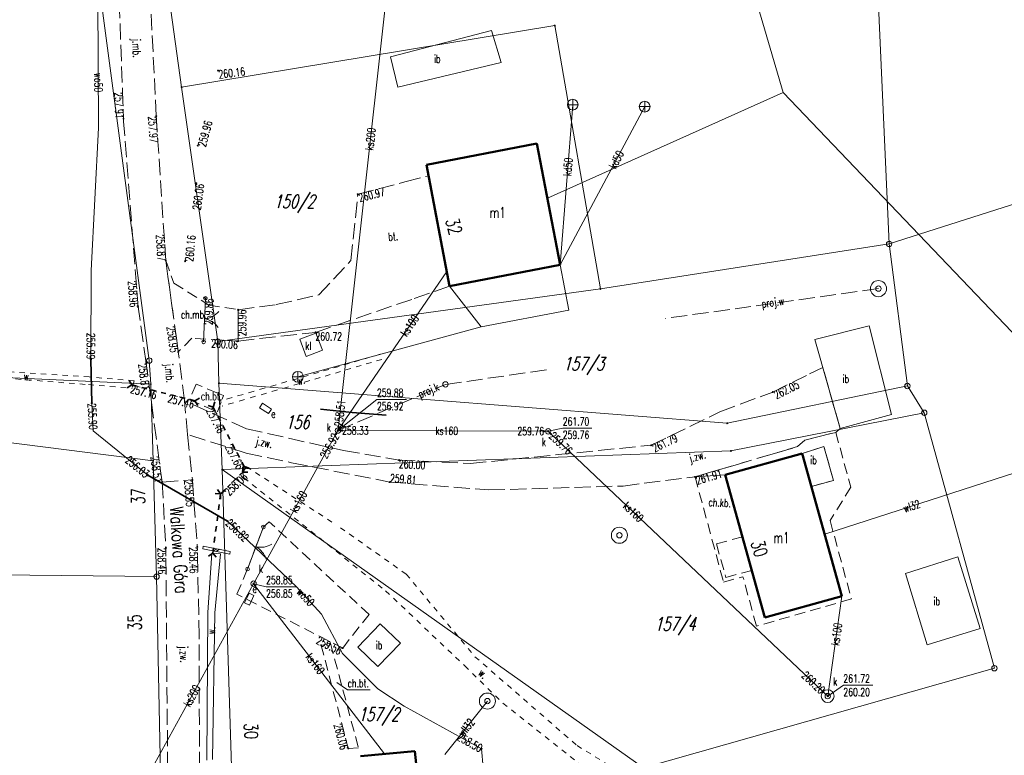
# Model space of a CAD drawing. Header units: metres. Extents: x 8389512 to 8390482, y 5507926 to 5510333.
# Tile 25 of 49: x 8390227 to 8390319, y 5508492 to 5508561. Entities that reach past the tile are written whole.
import ezdxf
from ezdxf.enums import TextEntityAlignment as Align

# ---------------------------------------------------------------- set-up
doc = ezdxf.new("R2010")
doc.units = ezdxf.units.M
doc.header["$MEASUREMENT"] = 0
for name, pattern in [('1', [0]), ('2_14', [1, -1]), ('2_OTDI', [0]), ('2_OTKC', [1.5, 1, -0.5]), ('2_OTKJ', [2, 1.5, -0.5]), ('2_OTKR', [0]), ('2_OTKU', [2, 1.5, -0.5]), ('2_OTWM', [1, 0.5, -0.5]), ('2_OTWP', [0]), ('3_EGBU_A', [0]), ('4_SUKM', [0]), ('4_SUKP', [0]), ('4_SULO', [0]), ('4_SUPK', [0]), ('4_SUPP_P', [2, 1.5, -0.5]), ('4_SUWP', [0])]:
    doc.linetypes.add(name, pattern=pattern)
doc.layers.get('0').update_dxf_attribs({"color": 252, "linetype": 'CONTINUOUS', "lineweight": 100})
for name, color, linetype, lineweight in [('Dzialki', 252, '1', 18), ('EADTD_T_0', 252, 'CONTINUOUS', 25), ('EGBB_E_T_0', 252, 'CONTINUOUS', 20), ('EGBB_L_0', 252, '3_EGBU_A', 50), ('Numery_dzialek', 252, 'CONTINUOUS', 13), ('OTD_E_T_7', 252, 'CONTINUOUS', 0), ('OTD_L_12', 252, 'CONTINUOUS', 18), ('OTD_L_14', 252, '2_OTDI', 18), ('OTK_E_T_0', 252, 'CONTINUOUS', 0), ('OTK_E_T_1', 252, 'CONTINUOUS', 0), ('OTK_E_T_3', 252, 'CONTINUOUS', 0), ('OTK_E_T_4', 252, 'CONTINUOUS', 0), ('OTK_E_T_8', 252, 'CONTINUOUS', 25), ('OTK_L_0', 252, '2_OTKJ', 18), ('OTK_L_2', 252, '2_OTKC', 18), ('OTK_L_4', 252, '2_OTKU', 18), ('OTK_L_5', 252, 'CONTINUOUS', 18), ('OTK_L_8', 252, 'CONTINUOUS', 35), ('OTO_L_1', 252, 'CONTINUOUS', 18), ('OTR_T_0', 252, 'CONTINUOUS', 18), ('OTW_E_T_2', 252, 'CONTINUOUS', 0), ('OTW_L_3', 252, 'CONTINUOUS', 18), ('P_SUK_T_3', 252, 'CONTINUOUS', 18), ('P_SUKP_E_T_0', 252, 'CONTINUOUS', 0), ('P_SUKP_L_0', 252, '4_SUPP_P', 18), ('P_SUW_T_3', 252, 'CONTINUOUS', 18), ('P_SUWP_E_T_0', 252, 'CONTINUOUS', 0), ('P_SUWP_L_0', 252, '4_SUPP_P', 18), ('Punkty', 252, 'CONTINUOUS', 9), ('SUE_E_T_1', 252, 'CONTINUOUS', 0), ('SUE_T_4', 252, 'CONTINUOUS', 18), ('SUK_E_T_2', 252, 'CONTINUOUS', 0), ('SUK_E_T_4', 252, 'CONTINUOUS', 0), ('SUK_L_3', 252, '4_SUKM', 18), ('SUK_T_0', 252, 'CONTINUOUS', 18), ('SUK_T_3', 252, 'CONTINUOUS', 18), ('SUL_L_1', 252, '4_SULO', 35), ('SUP_E_T_1', 7, 'CONTINUOUS', 0), ('SUP_L_1', 252, '4_SUPK', 18), ('SUP_T_4', 7, 'CONTINUOUS', 18), ('SUW_T_3', 252, 'CONTINUOUS', 18), ('SUWP_E_T_0', 5, 'CONTINUOUS', 0), ('SUWP_L_0', 5, '4_SUWP', 18), ('SUWR_T_0', 5, 'CONTINUOUS', 18)]:
    doc.layers.add(name, color=color, linetype=linetype, lineweight=lineweight)
for name, color, linetype, lineweight, true_color in [('SUKP_E_T_0', 7, 'CONTINUOUS', 0, 0x803300), ('SUKP_L_0', 7, '4_SUKP', 18, 0x803300), ('SUKR_T_0', 7, 'CONTINUOUS', 18, 0x803300)]:
    doc.layers.add(name, color=color, linetype=linetype, lineweight=lineweight, true_color=true_color)
doc.styles.get("Standard").update_dxf_attribs({"font": 'Simplex.SHX', "width": 0.75})

# ---------------------------------------------------------------- blocks, each defined once
blk = doc.blocks.new('GRT')
at = {"linetype": 'Continuous'}
blk.add_circle((0, 0), 0.25, dxfattribs=at)
blk = doc.blocks.new('GRO')
at = {"linetype": 'Continuous'}
blk.add_circle((0, 0), 0.045, dxfattribs=at)
blk = doc.blocks.new('2_OTRS')
at = {"linetype": 'Continuous'}
blk.add_circle((0, 0), 0.045, dxfattribs=at)
blk = doc.blocks.new('4_SUKS')
at = {"linetype": 'Continuous'}
blk.add_circle((0, 0), 0.25, dxfattribs=at)
blk = doc.blocks.new('4_SUWS')
at = {"linetype": 'Continuous'}
for radius in [0.75, 0.25]:
    blk.add_circle((0, 0), radius, dxfattribs=at)
blk = doc.blocks.new('4_SUES')
at = {"linetype": 'Continuous'}
for p, q in [((0.5, 0.25), (-0.5, 0.25)), ((-0.5, 0.25), (-0.5, -0.25)), ((0.5, -0.25), (0.5, 0.25)), ((-0.5, -0.25), (0.5, -0.25))]:
    blk.add_line(p, q, dxfattribs=at)
blk = doc.blocks.new('4_SUKE')
at = {"linetype": 'Continuous'}
for p, q in [((-0.5, 0), (0.5, 0)), ((0, -0.5), (0, 0.5))]:
    blk.add_line(p, q, dxfattribs=at)
blk.add_circle((0, 0), 0.5, dxfattribs=at)
blk = doc.blocks.new('4_SUPS')
at = {"linetype": 'Continuous'}
blk.add_circle((0, 0), 0.0625, dxfattribs=at)
blk = doc.blocks.new('4_SUPW')
at = {"linetype": 'Continuous'}
blk.add_circle((0, 0), 0.25, dxfattribs=at)

msp = doc.modelspace()

# ---------------------------------------------------------------- linework, layer by layer
at = {"layer": 'Dzialki'}
for p, q in [((8390239.37, 5508528.89), (8390227.39, 5508618.66)), ((8390308.33, 5508539.76), (8390305.09, 5508613.25)), ((8390236.26, 5508597.58), (8390242.39, 5508554.38)), ((8390242.39, 5508554.38), (8390277.17, 5508560.11)), ((8390277.17, 5508560.11), (8390281.42, 5508535.56)), ((8390242.39, 5508554.38), (8390245.75, 5508530.66)), ((8390346.31, 5508551.92), (8390308.33, 5508539.76)), ((8390281.42, 5508535.56), (8390308.33, 5508539.76)), ((8390310.03, 5508526.52), (8390308.33, 5508539.76)), ((8390245.75, 5508530.66), (8390281.42, 5508535.56)), ((8390245.75, 5508530.66), (8390245.86, 5508526.77)), ((8390203.94, 5508528.31), (8390239.52, 5508526.69)), ((8390239.52, 5508526.69), (8390239.37, 5508528.89)), ((8390239.73, 5508519.55), (8390239.52, 5508526.69)), ((8390293.24, 5508523.05), (8390245.86, 5508526.77)), ((8390245.86, 5508526.77), (8390246.18, 5508518.73)), ((8390310.03, 5508526.52), (8390293.24, 5508523.05)), ((8390311.61, 5508524.03), (8390310.03, 5508526.52)), ((8390200.16, 5508524.53), (8390239.73, 5508519.55)), ((8390293.59, 5508520.47), (8390311.61, 5508524.03)), ((8390318.14, 5508500.22), (8390311.61, 5508524.03)), ((8390246.18, 5508518.73), (8390293.59, 5508520.47)), ((8390240.06, 5508508.76), (8390239.73, 5508519.55)), ((8390285.43, 5508490.92), (8390246.18, 5508518.73)), ((8390246.18, 5508518.73), (8390247.37, 5508480.1)), ((8390074.7, 5508510.69), (8390240.06, 5508508.76)), ((8390240.41, 5508490.46), (8390240.06, 5508508.76)), ((8390285.43, 5508490.92), (8390318.14, 5508500.22))]:
    msp.add_line(p, q, dxfattribs=at)
at = {"layer": 'EGBB_L_0', "linetype": '3_EGBU_A'}
for p, q in [((8390265.2, 5508547.14), (8390275.5, 5508549.11)), ((8390277.67, 5508537.8), (8390275.5, 5508549.11)), ((8390267.36, 5508535.83), (8390265.2, 5508547.14)), ((8390267.36, 5508535.83), (8390277.67, 5508537.8)), ((8390293.05, 5508518.25), (8390300.23, 5508520.24)), ((8390303.93, 5508506.94), (8390300.23, 5508520.24)), ((8390296.74, 5508504.94), (8390293.05, 5508518.25)), ((8390296.74, 5508504.94), (8390303.93, 5508506.94)), ((8390259.06, 5508492.02), (8390264.12, 5508492.5)), ((8390264.12, 5508492.5), (8390264.94, 5508484.55))]:
    msp.add_line(p, q, dxfattribs=at)
at = {"layer": 'OTD_L_12'}
for p, q in [((8390244.404, 5508511.593), (8390244.356, 5508511.347)), ((8390244.404, 5508511.593), (8390246.924, 5508511.103)), ((8390244.356, 5508511.347), (8390246.876, 5508510.857)), ((8390245.364, 5508511.151), (8390245.664, 5508511.348)), ((8390245.616, 5508511.102), (8390245.916, 5508511.299)), ((8390246.924, 5508511.103), (8390246.876, 5508510.857))]:
    msp.add_line(p, q, dxfattribs=at)
at = {"layer": 'OTD_L_14', "linetype": '2_OTDI'}
for p, q in [((8390271.27, 5508559.64), (8390261.87, 5508557.2)), ((8390272.17, 5508556.66), (8390271.27, 5508559.64)), ((8390261.87, 5508557.2), (8390262.54, 5508554.38)), ((8390262.54, 5508554.38), (8390272.17, 5508556.66)), ((8390301.42, 5508530.85), (8390306.46, 5508532.13)), ((8390306.46, 5508532.13), (8390308.54, 5508523.87)), ((8390303.76, 5508522.56), (8390301.42, 5508530.85)), ((8390308.54, 5508523.87), (8390303.76, 5508522.56)), ((8390300.23, 5508520.24), (8390302.255, 5508520.87)), ((8390302.255, 5508520.87), (8390303.155, 5508517.724)), ((8390300.23, 5508520.24), (8390301.09, 5508517.15)), ((8390303.155, 5508517.724), (8390301.09, 5508517.15)), ((8390309.86, 5508509.06), (8390314.75, 5508510.59)), ((8390314.75, 5508510.59), (8390316.807, 5508503.913)), ((8390311.89, 5508502.398), (8390309.86, 5508509.06)), ((8390258.797, 5508502.174), (8390260.88, 5508504.36)), ((8390260.88, 5508504.36), (8390262.78, 5508502.55)), ((8390316.807, 5508503.913), (8390311.89, 5508502.398)), ((8390262.78, 5508502.55), (8390260.68, 5508500.38)), ((8390260.68, 5508500.38), (8390258.797, 5508502.174))]:
    msp.add_line(p, q, dxfattribs=at)
at = {"layer": 'OTK_E_T_1', "linetype": 'Continuous', "lineweight": 0}
for p, q in [((8390256.845, 5508498.882), (8390257.863, 5508498.191)), ((8390257.863, 5508498.191), (8390259.953, 5508498.191))]:
    msp.add_line(p, q, dxfattribs=at)
at = {"layer": 'OTK_L_0', "linetype": '2_OTKJ'}
for p, q in [((8390236.51, 5508564.3), (8390236.97, 5508551.44)), ((8390240.02, 5508551.68), (8390239.38, 5508564.59)), ((8390236.98, 5508551.18), (8390236.97, 5508551.44)), ((8390238.33, 5508533.89), (8390236.98, 5508551.18)), ((8390240.91, 5508538.2), (8390240.02, 5508551.68)), ((8390240.91, 5508538.2), (8390242.08, 5508529.69)), ((8390239.09, 5508528.66), (8390238.33, 5508533.89)), ((8390242.66, 5508525.14), (8390242.08, 5508529.69)), ((8390240.57, 5508517.56), (8390239.09, 5508528.66)), ((8390300.91, 5508527.64), (8390302.154, 5508528.251)), ((8390303.76, 5508522.56), (8390302.154, 5508528.251)), ((8390297.49, 5508525.96), (8390300.91, 5508527.64)), ((8390292.56, 5508524.12), (8390297.49, 5508525.96)), ((8390248.44, 5508522.54), (8390242.66, 5508525.14)), ((8390242.94, 5508522), (8390242.66, 5508525.14)), ((8390286.16, 5508521), (8390292.56, 5508524.12)), ((8390248.44, 5508522.54), (8390257.48, 5508520.5)), ((8390303.35, 5508522.19), (8390303.76, 5508522.56)), ((8390248.4, 5508520.26), (8390242.94, 5508522)), ((8390242.94, 5508522), (8390243.39, 5508517.77)), ((8390300.47, 5508521.48), (8390303.35, 5508522.19)), ((8390269.27, 5508519.29), (8390286.16, 5508521)), ((8390290.24, 5508518.05), (8390299.79, 5508520.87)), ((8390299.79, 5508520.87), (8390300.47, 5508521.48)), ((8390248.4, 5508520.26), (8390252.64, 5508519.37)), ((8390257.48, 5508520.5), (8390262.65, 5508519.62)), ((8390252.64, 5508519.37), (8390261.78, 5508517.57)), ((8390262.65, 5508519.62), (8390269.27, 5508519.29)), ((8390283.53, 5508517.2), (8390290.24, 5508518.05)), ((8390240.57, 5508517.56), (8390243.39, 5508517.77)), ((8390240.57, 5508517.56), (8390240.92, 5508511.45)), ((8390243.39, 5508517.77), (8390243.85, 5508511.53)), ((8390261.78, 5508517.57), (8390271.02, 5508516.83)), ((8390271.02, 5508516.83), (8390283.53, 5508517.2)), ((8390244.03, 5508503.2), (8390243.85, 5508511.53)), ((8390241.2, 5508476.94), (8390240.92, 5508511.45)), ((8390244.06, 5508476.93), (8390244.03, 5508503.2))]:
    msp.add_line(p, q, dxfattribs=at)
at = {"layer": 'OTK_L_2', "linetype": '2_OTKC'}
for p, q in [((8390240.91, 5508538.2), (8390242.08, 5508529.69)), ((8390240.91, 5508538.2), (8390241.67, 5508536.09)), ((8390241.67, 5508536.09), (8390244.94, 5508534.06)), ((8390244.94, 5508534.06), (8390247.65, 5508533.63)), ((8390247.65, 5508533.63), (8390247.65, 5508530.71)), ((8390243.34, 5508530.98), (8390242.08, 5508529.69)), ((8390247.65, 5508530.71), (8390243.34, 5508530.98)), ((8390243.75, 5508526.69), (8390243.12, 5508525.24)), ((8390245.685, 5508525.887), (8390243.75, 5508526.69)), ((8390246.28, 5508525.64), (8390245.685, 5508525.887)), ((8390245.739, 5508524.106), (8390246.155, 5508525.286)), ((8390246.155, 5508525.286), (8390246.28, 5508525.64)), ((8390243.12, 5508525.24), (8390245.739, 5508524.106)), ((8390300.47, 5508521.48), (8390303.35, 5508522.19)), ((8390303.35, 5508522.19), (8390304.77, 5508517.09)), ((8390290.24, 5508518.05), (8390299.79, 5508520.87)), ((8390299.79, 5508520.87), (8390300.47, 5508521.48)), ((8390302.255, 5508520.87), (8390300.23, 5508520.24)), ((8390303.155, 5508517.724), (8390302.255, 5508520.87)), ((8390300.23, 5508520.24), (8390293.05, 5508518.25)), ((8390290.24, 5508518.05), (8390292.9, 5508508.25)), ((8390293.05, 5508518.25), (8390294.652, 5508512.471)), ((8390301.09, 5508517.15), (8390303.155, 5508517.724)), ((8390303.93, 5508506.94), (8390301.09, 5508517.15)), ((8390304.77, 5508517.09), (8390302.83, 5508513.97)), ((8390248.53, 5508509.46), (8390250.01, 5508513.38)), ((8390250.56, 5508513.85), (8390250.01, 5508513.38)), ((8390259.86, 5508505.22), (8390250.56, 5508513.85)), ((8390302.83, 5508513.97), (8390304.82, 5508506.67)), ((8390294.652, 5508512.471), (8390292.23, 5508511.8)), ((8390292.23, 5508511.8), (8390293.12, 5508508.67)), ((8390247.54, 5508507.11), (8390248.53, 5508509.46)), ((8390293.12, 5508508.67), (8390295.521, 5508509.336)), ((8390295.521, 5508509.336), (8390296.74, 5508504.94)), ((8390292.9, 5508508.25), (8390294.711, 5508508.742)), ((8390295.96, 5508504.14), (8390294.711, 5508508.742)), ((8390257.4, 5508502.1), (8390247.54, 5508507.11)), ((8390296.74, 5508504.94), (8390303.93, 5508506.94)), ((8390304.82, 5508506.67), (8390295.96, 5508504.14)), ((8390257.4, 5508502.1), (8390259.86, 5508505.22)), ((8390255.4, 5508502.34), (8390256.25, 5508502.54)), ((8390257.92, 5508492.74), (8390255.4, 5508502.34)), ((8390256.25, 5508502.54), (8390258.88, 5508492.8)), ((8390258.88, 5508492.8), (8390257.92, 5508492.74))]:
    msp.add_line(p, q, dxfattribs=at)
at = {"layer": 'OTK_L_2', "linetype": '2_14'}
msp.add_line((8390290.24, 5508518.05), (8390293.05, 5508518.25), dxfattribs=at)
at = {"layer": 'OTK_L_4', "linetype": '2_OTKU'}
for p, q in [((8390258.81, 5508544.39), (8390263.19, 5508545.54)), ((8390263.19, 5508545.54), (8390265.395, 5508546.119)), ((8390267.36, 5508535.83), (8390265.395, 5508546.119)), ((8390258.17, 5508538.2), (8390258.81, 5508544.39)), ((8390255.19, 5508535.02), (8390258.17, 5508538.2)), ((8390264.07, 5508534.67), (8390267.36, 5508535.83)), ((8390251.2, 5508534.1), (8390255.19, 5508535.02)), ((8390254.86, 5508531.52), (8390264.07, 5508534.67)), ((8390247.65, 5508533.63), (8390251.2, 5508534.1)), ((8390247.65, 5508533.63), (8390247.65, 5508530.71)), ((8390247.65, 5508530.71), (8390254.86, 5508531.52))]:
    msp.add_line(p, q, dxfattribs=at)
at = {"layer": 'OTK_L_5', "linetype": '2_OTKR'}
for p, q in [((8390245.2, 5508510.95), (8390244.82, 5508505.4)), ((8390246, 5508510.88), (8390245.2, 5508510.95)), ((8390246, 5508510.88), (8390245.49, 5508505.38)), ((8390244.74, 5508491.65), (8390244.82, 5508505.4)), ((8390245.26, 5508491.72), (8390245.49, 5508505.38))]:
    msp.add_line(p, q, dxfattribs=at)
at = {"layer": 'OTK_L_8', "linetype": '2_OTKJ'}
for p, q in [((8390237.746, 5508526.615), (8390237.322, 5508526.36)), ((8390237.746, 5508526.615), (8390237.492, 5508527.039)), ((8390238.231, 5508526.493), (8390237.746, 5508526.615)), ((8390239.131, 5508526.268), (8390238.681, 5508526.38)), ((8390240.031, 5508526.042), (8390239.581, 5508526.155)), ((8390240.931, 5508525.817), (8390240.481, 5508525.929)), ((8390241.83, 5508525.591), (8390241.381, 5508525.704)), ((8390242.73, 5508525.366), (8390242.28, 5508525.478)), ((8390244.055, 5508525.394), (8390243.63, 5508525.14)), ((8390243.63, 5508525.14), (8390243.18, 5508525.253)), ((8390243.884, 5508524.715), (8390243.63, 5508525.14)), ((8390245.326, 5508524.561), (8390244.854, 5508524.709)), ((8390245.326, 5508524.561), (8390245.475, 5508525.033)), ((8390245.557, 5508524.117), (8390245.326, 5508524.561)), ((8390246.001, 5508523.266), (8390245.779, 5508523.692)), ((8390246.445, 5508522.415), (8390246.223, 5508522.84)), ((8390246.889, 5508521.564), (8390246.667, 5508521.989)), ((8390247.332, 5508520.712), (8390247.111, 5508521.138)), ((8390247.776, 5508519.861), (8390247.554, 5508520.287)), ((8390248.22, 5508519.01), (8390247.998, 5508519.436)), ((8390248.071, 5508518.538), (8390248.22, 5508519.01)), ((8390248.086, 5508518.985), (8390248.08, 5508518.49)), ((8390248.692, 5508518.861), (8390248.22, 5508519.01)), ((8390247.513, 5508517.936), (8390247.229, 5508517.66)), ((8390248.08, 5508518.49), (8390247.796, 5508518.213)), ((8390248.575, 5508518.484), (8390248.08, 5508518.49)), ((8390246.945, 5508517.383), (8390246.662, 5508517.106)), ((8390246.02, 5508516.48), (8390245.525, 5508516.486)), ((8390245.718, 5508516.872), (8390246.02, 5508516.48)), ((8390246.02, 5508516.48), (8390245.954, 5508515.977)), ((8390246.02, 5508516.48), (8390246.014, 5508515.985)), ((8390246.378, 5508516.829), (8390246.02, 5508516.48)), ((8390246.412, 5508516.782), (8390246.02, 5508516.48)), ((8390245.889, 5508515.473), (8390245.823, 5508514.97)), ((8390245.758, 5508514.466), (8390245.692, 5508513.963)), ((8390245.627, 5508513.459), (8390245.561, 5508512.956)), ((8390245.496, 5508512.453), (8390245.43, 5508511.949)), ((8390245.3, 5508510.95), (8390244.908, 5508510.648)), ((8390245.365, 5508511.446), (8390245.3, 5508510.95)), ((8390245.3, 5508510.95), (8390245.602, 5508510.558))]:
    msp.add_line(p, q, dxfattribs=at)
at = {"layer": 'OTO_L_1'}
for p, q in [((8390244.61, 5508534.69), (8390244.551, 5508533.279)), ((8390244.562, 5508533.529), (8390244.499, 5508532.031)), ((8390244.499, 5508532.031), (8390244.44, 5508530.62)), ((8390250.01, 5508513.38), (8390249.491, 5508512.005)), ((8390249.579, 5508512.239), (8390249.049, 5508510.835)), ((8390249.049, 5508510.835), (8390248.53, 5508509.46))]:
    msp.add_line(p, q, dxfattribs=at)
for centre in [(8390244.61, 5508534.69), (8390244.44, 5508530.62), (8390250.01, 5508513.38), (8390248.53, 5508509.46)]:
    msp.add_circle(centre, 0.17, dxfattribs=at)
for centre, start, end in [((8390244.337, 5508534.771), 275.55265, 319.62703), ((8390244.171, 5508530.812), 35.58937, 79.66375), ((8390249.755, 5508513.488), 257.26037, 301.33475), ((8390248.356, 5508509.781), 17.29709, 61.37147)]:
    msp.add_arc(centre, 2, start, end, dxfattribs=at)
at = {"layer": 'OTW_L_3', "linetype": '2_OTWP'}
for p, q in [((8390259.941, 5508529.197), (8390259.461, 5508529.056)), ((8390260.899, 5508529.48), (8390260.42, 5508529.339)), ((8390261.041, 5508529), (8390260.561, 5508528.859)), ((8390256.106, 5508528.067), (8390255.626, 5508527.926)), ((8390257.064, 5508528.35), (8390256.585, 5508528.209)), ((8390258.023, 5508528.632), (8390257.544, 5508528.491)), ((8390258.164, 5508528.153), (8390257.685, 5508528.011)), ((8390258.982, 5508528.915), (8390258.502, 5508528.774)), ((8390259.123, 5508528.435), (8390258.644, 5508528.294)), ((8390260.082, 5508528.718), (8390259.603, 5508528.576)), ((8390253.231, 5508527.22), (8390252.719, 5508527.072)), ((8390254.188, 5508527.502), (8390253.709, 5508527.361)), ((8390255.147, 5508527.785), (8390254.667, 5508527.644)), ((8390255.288, 5508527.305), (8390254.809, 5508527.164)), ((8390256.247, 5508527.588), (8390255.768, 5508527.446)), ((8390257.206, 5508527.87), (8390256.726, 5508527.729)), ((8390250.162, 5508526.333), (8390249.651, 5508526.185)), ((8390251.185, 5508526.629), (8390250.673, 5508526.481)), ((8390252.208, 5508526.924), (8390251.696, 5508526.777)), ((8390252.347, 5508526.444), (8390251.835, 5508526.296)), ((8390253.369, 5508526.74), (8390252.858, 5508526.592)), ((8390254.329, 5508527.023), (8390253.85, 5508526.881)), ((8390247.093, 5508525.446), (8390246.582, 5508525.298)), ((8390248.116, 5508525.742), (8390247.605, 5508525.594)), ((8390249.139, 5508526.037), (8390248.628, 5508525.889)), ((8390249.278, 5508525.557), (8390248.767, 5508525.409)), ((8390250.301, 5508525.853), (8390249.789, 5508525.705)), ((8390251.324, 5508526.148), (8390250.812, 5508526.001)), ((8390246.052, 5508525.144), (8390245.985, 5508525.119)), ((8390246.228, 5508524.676), (8390246.16, 5508524.65)), ((8390247.232, 5508524.966), (8390246.721, 5508524.818)), ((8390248.255, 5508525.261), (8390247.744, 5508525.113))]:
    msp.add_line(p, q, dxfattribs=at)
at = {"layer": 'OTW_L_3', "linetype": '2_OTWM'}
for p, q in [((8390233.77, 5508527.36), (8390220.02, 5508528.25)), ((8390219.94, 5508527.71), (8390233.72, 5508526.65)), ((8390237.95, 5508527.01), (8390233.77, 5508527.36)), ((8390233.72, 5508526.65), (8390237.77, 5508526.3)), ((8390237.95, 5508527.01), (8390237.77, 5508526.3)), ((8390248.42, 5508519), (8390248.08, 5508518.49)), ((8390248.42, 5508519), (8390256.81, 5508513.58)), ((8390248.19, 5508517.97), (8390248.08, 5508518.49)), ((8390248.19, 5508517.97), (8390261.4, 5508507.44)), ((8390263.33, 5508508.98), (8390256.81, 5508513.58)), ((8390263.33, 5508508.98), (8390269.73, 5508501.29)), ((8390261.4, 5508507.44), (8390268.77, 5508500.44)), ((8390269.73, 5508501.29), (8390279.24, 5508493.01)), ((8390268.77, 5508500.44), (8390272.337, 5508496.953)), ((8390272.337, 5508496.953), (8390283.651, 5508487.996)), ((8390279.24, 5508493.01), (8390285.17, 5508489.38))]:
    msp.add_line(p, q, dxfattribs=at)
at = {"layer": 'P_SUKP_L_0', "linetype": '4_SUPP_P'}
for p, q in [((8390266.98, 5508526.666), (8390276.844, 5508528.084)), ((8390256.957, 5508522.369), (8390266.98, 5508526.666))]:
    msp.add_line(p, q, dxfattribs=at)
at = {"layer": 'P_SUWP_L_0', "linetype": '4_SUPP_P'}
msp.add_line((8390307.337, 5508535.593), (8390287.495, 5508532.817), dxfattribs=at)
at = {"layer": 'SUK_L_3', "linetype": '4_SUKM'}
for p, q in [((8390254.908, 5508531.437), (8390253.395, 5508530.876)), ((8390253.395, 5508530.876), (8390253.993, 5508529.281)), ((8390255.507, 5508529.852), (8390254.908, 5508531.437)), ((8390253.993, 5508529.281), (8390255.507, 5508529.852))]:
    msp.add_line(p, q, dxfattribs=at)
at = {"layer": 'SUKP_L_0', "linetype": '4_SUKP'}
for p, q in [((8390257, 5508522.757), (8390263.196, 5508578.386)), ((8390278.839, 5508552.735), (8390277.667, 5508537.799)), ((8390277.668, 5508537.8), (8390285.548, 5508552.553)), ((8390277.666, 5508537.799), (8390278.473, 5508533.572)), ((8390256.957, 5508522.369), (8390267.1, 5508537.192)), ((8390267.36, 5508535.826), (8390270.305, 5508532.028)), ((8390278.473, 5508533.572), (8390270.305, 5508532.028)), ((8390270.305, 5508532.028), (8390253.229, 5508527.379)), ((8390256.957, 5508522.369), (8390257, 5508522.757)), ((8390249.099, 5508508.097), (8390256.77, 5508522.029)), ((8390256.77, 5508522.029), (8390256.957, 5508522.369)), ((8390256.957, 5508522.369), (8390257.346, 5508522.368)), ((8390257.346, 5508522.368), (8390276.163, 5508522.298)), ((8390276.163, 5508522.298), (8390276.552, 5508522.296)), ((8390276.552, 5508522.296), (8390276.832, 5508522.031)), ((8390276.832, 5508522.031), (8390302.169, 5508498.032)), ((8390303.929, 5508506.936), (8390302.322, 5508512.714)), ((8390235.191, 5508482.837), (8390249.099, 5508508.097)), ((8390261.3, 5508492.232), (8390249.099, 5508508.097)), ((8390302.605, 5508497.619), (8390303.929, 5508506.936)), ((8390302.169, 5508498.032), (8390302.605, 5508497.619))]:
    msp.add_line(p, q, dxfattribs=at)
at = {"layer": 'SUKR_T_0', "linetype": 'Continuous', "lineweight": 0}
for p, q in [((8390256.957, 5508522.369), (8390260.594, 5508525.26)), ((8390260.594, 5508525.26), (8390263.335, 5508525.26)), ((8390276.552, 5508522.296), (8390277.91, 5508522.586)), ((8390277.91, 5508522.586), (8390280.624, 5508522.586)), ((8390249.099, 5508508.097), (8390250.26, 5508507.81)), ((8390250.26, 5508507.81), (8390253.028, 5508507.81)), ((8390302.605, 5508497.619), (8390304.065, 5508498.625)), ((8390304.065, 5508498.625), (8390306.806, 5508498.625))]:
    msp.add_line(p, q, dxfattribs=at)
at = {"layer": 'SUL_L_1', "linetype": '4_SULO'}
for p, q in [((8390234.009, 5508524.918), (8390233.929, 5508528.997)), ((8390255.324, 5508524.357), (8390258.283, 5508524.05)), ((8390258.283, 5508524.05), (8390261.438, 5508523.798)), ((8390246.679, 5508513.917), (8390239.228, 5508518.202))]:
    msp.add_line(p, q, dxfattribs=at)
at = {"layer": 'SUP_L_1', "linetype": '4_SUPK'}
msp.add_circle((8390302.605, 5508497.619), 0.6, dxfattribs=at)
at = {"layer": 'SUWP_L_0', "linetype": '4_SUWP'}
for p, q in [((8390234.652, 5508550.583), (8390234.552, 5508571.196)), ((8390298.461, 5508553.882), (8390295.139, 5508565.191)), ((8390276.479, 5508544.009), (8390298.461, 5508553.882)), ((8390343.986, 5508506.186), (8390298.461, 5508553.882)), ((8390233.962, 5508537.286), (8390234.652, 5508550.583)), ((8390233.929, 5508528.997), (8390233.962, 5508537.286)), ((8390234.009, 5508524.918), (8390233.929, 5508528.997)), ((8390234.143, 5508522.343), (8390234.009, 5508524.918)), ((8390239.228, 5508518.202), (8390234.143, 5508522.343)), ((8390302.324, 5508512.715), (8390327.592, 5508520.848)), ((8390246.679, 5508513.917), (8390239.228, 5508518.202)), ((8390253.097, 5508507.798), (8390246.679, 5508513.917)), ((8390255.425, 5508505.242), (8390253.097, 5508507.798)), ((8390257.385, 5508501.577), (8390255.425, 5508505.242)), ((8390260.676, 5508498.291), (8390257.385, 5508501.577)), ((8390263.121, 5508496.687), (8390260.676, 5508498.291)), ((8390266.918, 5508492.185), (8390270.889, 5508497.159)), ((8390270.333, 5508492.691), (8390263.121, 5508496.687)), ((8390270.48, 5508490.98), (8390270.333, 5508492.691))]:
    msp.add_line(p, q, dxfattribs=at)

# ---------------------------------------------------------------- block references
at = {"layer": 'OTR_T_0'}
for p in [(8390245.79, 5508555.92), (8390236.97, 5508551.44), (8390240.02, 5508551.68), (8390243.89, 5508548.93), (8390243.75, 5508545.42), (8390258.81, 5508544.39), (8390240.91, 5508538.2), (8390242.71, 5508538.15), (8390244.61, 5508534.69), (8390238.33, 5508533.89), (8390247.65, 5508533.63), (8390254.86, 5508531.52), (8390247.65, 5508530.71), (8390242.08, 5508529.69), (8390239.09, 5508528.66), (8390237.746, 5508526.615), (8390297.49, 5508525.96), (8390243.63, 5508525.14), (8390245.326, 5508524.561), (8390286.16, 5508521), (8390248.22, 5508519.01), (8390262.65, 5508519.62), (8390248.08, 5508518.49), (8390290.24, 5508518.05), (8390240.57, 5508517.56), (8390243.39, 5508517.77), (8390261.78, 5508517.57), (8390243.85, 5508511.53), (8390240.92, 5508511.45), (8390257.4, 5508502.1), (8390257.92, 5508492.74)]:
    msp.add_blockref('2_OTRS', p, dxfattribs=at)
at = {"layer": 'P_SUK_T_3'}
msp.add_blockref('4_SUKS', (8390266.98, 5508526.666), dxfattribs=at)
at = {"layer": 'P_SUW_T_3'}
msp.add_blockref('4_SUWS', (8390307.337, 5508535.593), dxfattribs=at)
at = {"layer": 'Punkty'}
for name, p in [('GRO', (8390277.17, 5508560.11)), ('GRO', (8390242.39, 5508554.38)), ('GRT', (8390308.33, 5508539.76)), ('GRO', (8390281.42, 5508535.56)), ('GRT', (8390245.75, 5508530.66)), ('GRT', (8390239.37, 5508528.89)), ('GRO', (8390239.52, 5508526.69)), ('GRO', (8390245.86, 5508526.77)), ('GRT', (8390310.03, 5508526.52)), ('GRT', (8390311.61, 5508524.03)), ('GRO', (8390293.24, 5508523.05)), ('GRO', (8390293.59, 5508520.47)), ('GRO', (8390239.73, 5508519.55)), ('GRO', (8390246.18, 5508518.73)), ('GRT', (8390240.06, 5508508.76)), ('GRT', (8390318.14, 5508500.22))]:
    msp.add_blockref(name, p, dxfattribs=at)
at = {"layer": 'SUE_T_4'}
for p, rotation in [((8390250.214, 5508524.431), 326.6459733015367), ((8390248.691, 5508506.66), 245.3447426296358)]:
    msp.add_blockref('4_SUES', p, dxfattribs=dict(at, rotation=rotation))
at = {"layer": 'SUK_T_0'}
for p in [(8390278.839, 5508552.735), (8390285.548, 5508552.553), (8390253.229, 5508527.379)]:
    msp.add_blockref('4_SUKE', p, dxfattribs=at)
at = {"layer": 'SUK_T_3'}
for p in [(8390256.957, 5508522.369), (8390276.552, 5508522.296), (8390249.099, 5508508.097)]:
    msp.add_blockref('4_SUKS', p, dxfattribs=at)
at = {"layer": 'SUKR_T_0'}
for p in [(8390257, 5508522.757), (8390256.77, 5508522.029), (8390256.957, 5508522.369), (8390257.346, 5508522.368), (8390276.163, 5508522.298), (8390276.552, 5508522.296), (8390276.832, 5508522.031), (8390249.099, 5508508.097), (8390302.169, 5508498.032), (8390302.605, 5508497.619)]:
    msp.add_blockref('4_SUPS', p, dxfattribs=at)
at = {"layer": 'SUP_T_4'}
msp.add_blockref('4_SUPW', (8390302.605, 5508497.619), dxfattribs=at)
at = {"layer": 'SUW_T_3'}
for p in [(8390283.19, 5508512.61), (8390270.889, 5508497.159)]:
    msp.add_blockref('4_SUWS', p, dxfattribs=at)
at = {"layer": 'SUWR_T_0'}
for p in [(8390233.929, 5508528.997), (8390234.009, 5508524.918), (8390239.228, 5508518.202), (8390246.679, 5508513.917), (8390270.333, 5508492.691)]:
    msp.add_blockref('4_SUPS', p, dxfattribs=at)

# ---------------------------------------------------------------- texts
at = {"layer": 'EADTD_T_0', "width": 0.7}
for s, rotation, p in [('32', 285.7, (8390267.16, 5508541.23)), ('37', 90.49, (8390238.97, 5508516.25)), ('30', 285.87, (8390295.64, 5508511.21)), ('35', 91.24001, (8390238.64, 5508504.5)), ('30', 272.04, (8390248.24, 5508494.34))]:
    msp.add_text(s, height=1.25, rotation=rotation, dxfattribs=at).set_placement(p, align=Align.CENTER)
at = {"layer": 'EGBB_E_T_0', "width": 0.7}
for p in [(8390271.848, 5508542.686), (8390298.297, 5508512.386)]:
    msp.add_text('m1', height=1, dxfattribs=at).set_placement(p, align=Align.MIDDLE)
at = {"layer": 'Numery_dzialek', "oblique": 15, "width": 0.7}
for s, p in [('150/2', (8390252.887, 5508543.621)), ('157/3', (8390279.85, 5508528.507)), ('156', (8390253.182, 5508523.16)), ('157/4', (8390288.36, 5508504.25)), ('157/2', (8390260.745, 5508495.831))]:
    msp.add_text(s, height=1.25, dxfattribs=at).set_placement(p, align=Align.MIDDLE)
at = {"layer": 'OTD_E_T_7', "lineweight": 9, "width": 0.7}
for p in [(8390265.919, 5508557.007), (8390304.002, 5508527.177), (8390300.985, 5508519.622), (8390312.465, 5508506.47)]:
    msp.add_text('ib', height=0.75, dxfattribs=at).set_placement(p, align=Align.MIDDLE_LEFT)
msp.add_text('ib', height=0.75, dxfattribs=at).set_placement((8390260.789, 5508502.378), align=Align.MIDDLE)
at = {"layer": 'OTK_E_T_0', "lineweight": 9, "width": 0.7}
for s, rotation, p in [('j.mb.', 271.8183, (8390238.097, 5508558.013)), ('j.mb.', 275.52754, (8390241.16, 5508527.72)), ('j.zw.', 348.01458, (8390250.065, 5508521.147)), ('j.zw.', 15.42217, (8390290.478, 5508519.861)), ('j.zw.', 272.46281, (8390242.502, 5508501.514))]:
    msp.add_text(s, height=0.75, rotation=rotation, dxfattribs=at).set_placement(p, align=Align.MIDDLE)
at = {"layer": 'OTK_E_T_1', "lineweight": 9, "width": 0.7}
for s, p in [('ch.mb.', (8390243.523, 5508533.178)), ('ch.bt.', (8390245.172, 5508525.573))]:
    msp.add_text(s, height=0.75, dxfattribs=at).set_placement(p, align=Align.MIDDLE)
msp.add_text('ch.kb.', height=0.75, rotation=357.36757, dxfattribs=at).set_placement((8390292.543, 5508515.648), align=Align.MIDDLE)
msp.add_text('ch.bt.', height=0.75, dxfattribs=at).set_placement((8390257.863, 5508498.441))
at = {"layer": 'OTK_E_T_3', "lineweight": 9, "width": 0.7}
msp.add_text('bt.', height=0.75, rotation=3.69138, dxfattribs=at).set_placement((8390262.11, 5508540.446), align=Align.MIDDLE)
at = {"layer": 'OTK_E_T_4', "lineweight": 9, "width": 0.7}
msp.add_text('w.', height=0.75, rotation=89.35102, dxfattribs=at).set_placement((8390245.136, 5508503.735), align=Align.MIDDLE)
at = {"layer": 'OTK_E_T_8', "width": 0.7}
msp.add_text('Walkowa Góra', height=1.25, rotation=273.70843, dxfattribs=at).set_placement((8390242.176, 5508511.22), align=Align.MIDDLE)
at = {"layer": 'OTR_T_0', "lineweight": 9, "width": 0.7}
for s, rotation, p in [('260.16', 366.86895, (8390245.79, 5508555.92)), ('257.97', 273.7774, (8390240.02, 5508551.68)), ('259.96', 434.79344, (8390243.89, 5508548.93)), ('260.97', 14.71137, (8390258.81, 5508544.39)), ('260.16', 444.59877, (8390242.71, 5508538.15)), ('258.81', 277.59464, (8390239.09, 5508528.66)), ('257.16', 345.9271, (8390237.746, 5508526.615)), ('262.05', 26.16155, (8390297.49, 5508525.96)), ('257.46', 297.53517, (8390245.326, 5508524.561)), ('261.79', 25.98924, (8390286.16, 5508521)), ('260.00', 357.30418, (8390262.65, 5508519.62)), ('261.91', 16.45124, (8390290.24, 5508518.05)), ('258.55', 274.2161, (8390243.39, 5508517.77)), ('258.46', 270.46487, (8390240.92, 5508511.45)), ('258.46', 271.23789, (8390243.85, 5508511.53))]:
    msp.add_text(s, height=0.75, rotation=rotation, dxfattribs=at).set_placement(p, align=Align.TOP_LEFT)
for s, rotation, p in [('257.91', 272.04859, (8390236.97, 5508551.44)), ('260.06', 441.85886, (8390243.75, 5508545.42)), ('258.87', 273.7774, (8390240.91, 5508538.2)), ('258.96', 274.46458, (8390238.33, 5508533.89)), ('259.86', 447.6082, (8390244.61, 5508534.69)), ('259.96', 450, (8390247.65, 5508533.63)), ('258.95', 277.82825, (8390242.08, 5508529.69)), ('260.06', 356.41539, (8390247.65, 5508530.71)), ('257.46', 345.9271, (8390243.63, 5508525.14)), ('257.66', 297.53517, (8390248.22, 5508519.01)), ('258.51', 277.59464, (8390240.57, 5508517.56)), ('258.06', 404.29616, (8390248.08, 5508518.49)), ('259.56', 333.06426, (8390257.4, 5508502.1)), ('260.06', 284.7083, (8390257.92, 5508492.74))]:
    msp.add_text(s, height=0.75, rotation=rotation, dxfattribs=at).set_placement(p, align=Align.TOP_RIGHT)
msp.add_text('260.72', height=0.75, dxfattribs=at).set_placement((8390254.86, 5508531.52), align=Align.TOP_LEFT)
msp.add_text('259.81', height=0.75, rotation=355.42115, dxfattribs=at).set_placement((8390261.78, 5508517.57))
at = {"layer": 'OTW_E_T_2', "lineweight": 9, "width": 0.7}
for rotation, p in [(355.94893, (8390228.021, 5508527.41)), (376.41785, (8390253.491, 5508527.036)), (317.30244, (8390270.48, 5508499.703))]:
    msp.add_text('w.', height=0.75, rotation=rotation, dxfattribs=at).set_placement(p, align=Align.MIDDLE)
at = {"layer": 'P_SUKP_E_T_0', "lineweight": 9, "width": 0.7}
msp.add_text('proj.k', height=0.75, rotation=23.20679, dxfattribs=at).set_placement((8390265.438, 5508526.005), align=Align.MIDDLE)
at = {"layer": 'P_SUWP_E_T_0', "lineweight": 9, "width": 0.7}
msp.add_text('proj.w', height=0.75, rotation=7.96459, dxfattribs=at).set_placement((8390297.505, 5508534.218), align=Align.MIDDLE)
at = {"layer": 'SUE_E_T_1', "lineweight": 9, "width": 0.7}
msp.add_text('e', height=0.75, dxfattribs=at).set_placement((8390250.727, 5508524.3), align=Align.TOP_LEFT)
msp.add_text('e', height=0.75, dxfattribs=at).set_placement((8390248.995, 5508507.245))
at = {"layer": 'SUK_E_T_2', "lineweight": 9, "width": 0.7}
msp.add_text('kl', height=0.75, dxfattribs=at).set_placement((8390254.199, 5508530.267), align=Align.MIDDLE)
at = {"layer": 'SUK_E_T_4', "lineweight": 9, "width": 0.7}
for p in [(8390255.928, 5508522.279), (8390249.599, 5508509.097)]:
    msp.add_text('k', height=0.75, dxfattribs=at).set_placement(p)
msp.add_text('k', height=0.75, dxfattribs=at).set_placement((8390276.353, 5508521.676), align=Align.TOP_RIGHT)
at = {"layer": 'SUKP_E_T_0', "lineweight": 9, "width": 0.7}
for s, rotation, p in [('ks200', 83.64454, (8390259.982, 5508549.527)), ('kd50', 61.89085, (8390282.906, 5508547.608)), ('kd50', 85.51008, (8390278.384, 5508546.937)), ('ks100', 55.61562, (8390263.651, 5508532.151)), ('ks160', 359.78686, (8390267.102, 5508522.332)), ('ks160', 61.16269, (8390253.294, 5508515.716)), ('ks160', 316.55349, (8390284.494, 5508514.773)), ('ks100', 81.9121, (8390303.424, 5508503.381)), ('ks160', 307.56213, (8390254.838, 5508500.635)), ('ks200', 61.1631, (8390243.344, 5508497.645))]:
    msp.add_text(s, height=0.75, rotation=rotation, dxfattribs=at).set_placement(p, align=Align.MIDDLE)
at = {"layer": 'SUKR_T_0', "lineweight": 9, "width": 0.7}
for s, p in [('259.88', (8390260.594, 5508526.26)), ('256.92', (8390260.594, 5508525.01)), ('261.70', (8390277.91, 5508523.586)), ('259.76', (8390277.91, 5508522.336)), ('258.85', (8390250.26, 5508508.81)), ('256.85', (8390250.26, 5508507.56)), ('261.72', (8390304.065, 5508499.625)), ('260.20', (8390304.065, 5508498.375))]:
    msp.add_text(s, height=0.75, dxfattribs=at).set_placement(p, align=Align.TOP_LEFT)
for s, rotation, p in [('258.51', 443.64455, (8390257, 5508522.757)), ('258.33', 359.78686, (8390257.346, 5508522.368)), ('259.76', 316.55349, (8390276.832, 5508522.031))]:
    msp.add_text(s, height=0.75, rotation=rotation, dxfattribs=at).set_placement(p, align=Align.MIDDLE_LEFT)
for s, rotation, p in [('259.76', 359.78686, (8390276.163, 5508522.298)), ('256.92', 421.16269, (8390256.77, 5508522.029)), ('260.20', 316.55349, (8390302.169, 5508498.032))]:
    msp.add_text(s, height=0.75, rotation=rotation, dxfattribs=at).set_placement(p, align=Align.MIDDLE_RIGHT)
at = {"layer": 'SUP_E_T_1', "lineweight": 9, "width": 0.7}
msp.add_text('k', height=0.75, dxfattribs=at).set_placement((8390303.105, 5508498.619))
at = {"layer": 'SUWP_E_T_0', "lineweight": 9, "width": 0.7}
for s, rotation, p in [('wo50', 270.27796, (8390234.631, 5508554.81)), ('wl32', 17.84252, (8390310.431, 5508515.324)), ('wo50', 312.3272, (8390253.953, 5508506.858)), ('wlI32', 51.39785, (8390268.924, 5508494.698))]:
    msp.add_text(s, height=0.75, rotation=rotation, dxfattribs=at).set_placement(p, align=Align.MIDDLE)
at = {"layer": 'SUWR_T_0', "lineweight": 9, "width": 0.7}
for s, rotation, p in [('255.99', 269.90116, (8390233.929, 5508528.997)), ('256.03', 320.96353, (8390239.228, 5508518.202)), ('258.50', 330.52573, (8390270.333, 5508492.691))]:
    msp.add_text(s, height=0.75, rotation=rotation, dxfattribs=at).set_placement(p, align=Align.MIDDLE_RIGHT)
for s, rotation, p in [('255.90', 273.19526, (8390234.009, 5508524.918)), ('256.82', 316.36621, (8390246.679, 5508513.917))]:
    msp.add_text(s, height=0.75, rotation=rotation, dxfattribs=at).set_placement(p, align=Align.MIDDLE_LEFT)

doc.saveas('drawing.dxf')
